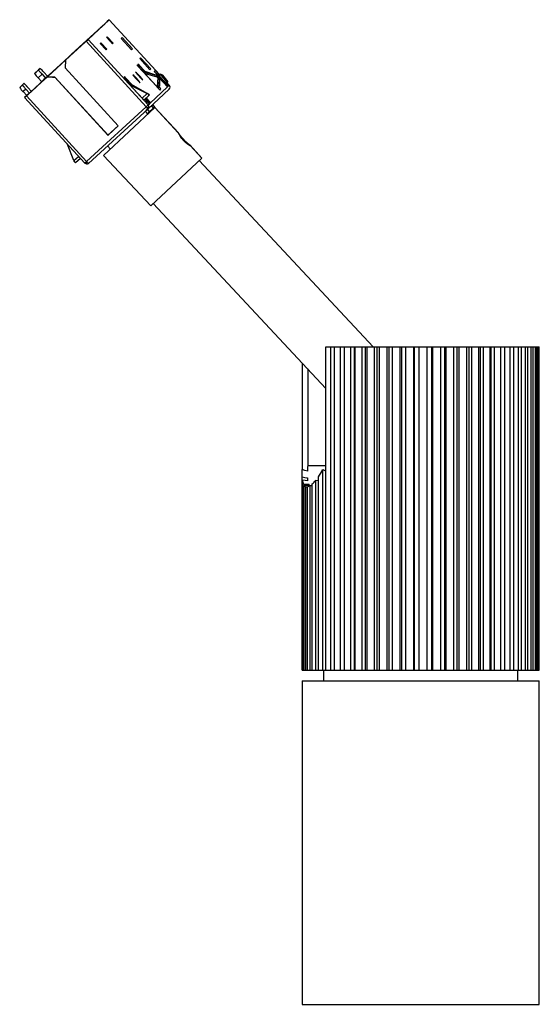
# Paper-space layout '_Posterior' of a CAD drawing. Header units: millimetres. Extents: x -89 to 8, y -89 to 93.
import ezdxf

# ---------------------------------------------------------------- set-up
doc = ezdxf.new("R2010")
doc.units = ezdxf.units.MM

psp = doc.layouts.new('_Posterior')

# ---------------------------------------------------------------- linework, layer by layer
at = {"color": 7, "linetype": 'Continuous', "lineweight": 25}
for p, q in [((-71.98, 93.45), (-75.9, 89.79)), ((-71.98, 93.45), (-72.33, 93.13)), ((-62.65, 83.29), (-71.98, 93.45)), ((-62.65, 83.29), (-71.98, 93.45)), ((-76.78, 89.05), (-72.73, 92.76)), ((-76.43, 89.3), (-73.38, 92.15)), ((-73.33, 92.19), (-76.39, 89.34)), ((-72.81, 92.69), (-76.34, 89.45)), ((-73.63, 91.92), (-72.81, 92.69)), ((-73.63, 91.92), (-73.38, 92.15)), ((-72.73, 92.76), (-73.55, 91.99)), ((-73.33, 92.19), (-73.55, 91.99)), ((-73.55, 91.99), (-73.55, 91.99)), ((-73.38, 92.15), (-73.38, 92.15)), ((-72.33, 93.13), (-72.81, 92.69)), ((-72.81, 92.69), (-72.81, 92.69)), ((-76.28, 89.44), (-75.9, 89.79)), ((-75.9, 89.79), (-64.74, 77.64)), ((-72.44, 90.14), (-72.33, 90.25)), ((-72.33, 90.25), (-72.44, 90.14)), ((-71.36, 88.97), (-72.44, 90.14)), ((-72.38, 90.07), (-72.27, 90.17)), ((-72.37, 90.07), (-72.27, 90.17)), ((-72.33, 90.25), (-71.25, 89.07)), ((-71.77, 89.61), (-72.27, 90.17)), ((-71.87, 89.52), (-71.77, 89.61)), ((-71.77, 89.42), (-71.77, 89.61)), ((-69.75, 89.99), (-69.6, 90.13)), ((-69.6, 90.13), (-69.75, 89.99)), ((-67.82, 87.89), (-69.75, 89.99)), ((-69.6, 90.13), (-67.68, 88.03)), ((-80.11, 85.93), (-76.28, 89.44)), ((-76.37, 89.42), (-79.47, 86.58)), ((-79.44, 86.54), (-76.39, 89.34)), ((-79.26, 86.7), (-76.43, 89.3)), ((-79.02, 86.99), (-76.81, 89.02)), ((-76.81, 89.02), (-76.78, 89.05)), ((-76.81, 89.02), (-76.81, 89.02)), ((-76.78, 89.05), (-76.78, 89.05)), ((-76.43, 89.3), (-76.43, 89.3)), ((-76.34, 89.45), (-76.38, 89.42)), ((-76.34, 89.45), (-76.37, 89.42)), ((-76.28, 89.44), (-65.12, 77.28)), ((-73.63, 89.03), (-73.52, 89.13)), ((-73.52, 89.13), (-73.63, 89.03)), ((-72.55, 87.85), (-73.63, 89.03)), ((-73.57, 88.96), (-73.46, 89.05)), ((-73.57, 88.96), (-73.46, 89.05)), ((-73.57, 88.96), (-73.57, 88.96)), ((-73.06, 88.41), (-73.57, 88.96)), ((-73.52, 89.13), (-72.44, 87.96)), ((-72.96, 88.5), (-73.46, 89.05)), ((-73.06, 88.41), (-72.96, 88.5)), ((-73.06, 88.41), (-73.06, 88.41)), ((-72.96, 88.3), (-72.96, 88.5)), ((-72.44, 87.96), (-72.55, 87.85)), ((-72.55, 87.86), (-72.44, 87.96)), ((-71.25, 89.07), (-71.36, 88.97)), ((-71.25, 89.07), (-71.36, 88.97)), ((-67.68, 88.03), (-67.82, 87.89)), ((-67.68, 88.03), (-67.82, 87.89)), ((-78.83, 87.1), (-84.43, 81.97)), ((-84.19, 82.18), (-79.19, 86.77)), ((-84.16, 82.21), (-78.57, 87.34)), ((-79.37, 86.61), (-84.02, 82.34)), ((-83.42, 82.89), (-80.03, 86)), ((-83.03, 83.31), (-78.99, 87.02)), ((-79.43, 86.61), (-82.96, 83.37)), ((-80.11, 85.93), (-80.17, 84.51)), ((-80.11, 85.93), (-80.03, 86)), ((-79.47, 86.58), (-79.43, 86.61)), ((-79.44, 86.54), (-79.37, 86.61)), ((-79.43, 86.61), (-79.43, 86.61)), ((-79.37, 86.61), (-79.37, 86.61)), ((-79.19, 86.77), (-79.26, 86.7)), ((-79.26, 86.7), (-79.26, 86.7)), ((-78.99, 87.02), (-79.02, 86.99)), ((-79.02, 86.99), (-79.02, 86.99)), ((-78.57, 87.34), (-78.83, 87.1)), ((-66.3, 86.23), (-66.16, 86.37)), ((-64.41, 84.17), (-66.3, 86.23)), ((-66.16, 86.37), (-64.26, 84.31)), ((-85.09, 84.13), (-85.82, 83.45)), ((-84.8, 84.39), (-85.54, 83.71)), ((-84.8, 84.39), (-85.09, 84.13)), ((-80.17, 84.51), (-70.3, 73.76)), ((-66.57, 84.82), (-66.6, 84.79)), ((-63.22, 81.11), (-66.6, 84.79)), ((-63.26, 81.21), (-66.57, 84.82)), ((-66.39, 84.99), (-66.42, 84.96)), ((-65.45, 83.9), (-66.42, 84.96)), ((-66.39, 84.99), (-65.37, 83.88)), ((-64.26, 84.31), (-64.41, 84.17)), ((-64.41, 84.17), (-64.26, 84.31)), ((-87.32, 79.31), (-83.49, 82.82)), ((-84.09, 82.27), (-87.14, 79.48)), ((-84.04, 82.37), (-87.09, 79.52)), ((-84.08, 82.33), (-86.41, 80.16)), ((-85.82, 83.45), (-85.54, 83.71)), ((-84.44, 83.36), (-85.18, 82.68)), ((-84.5, 81.94), (-85.18, 82.68)), ((-83.77, 82.62), (-84.5, 81.94)), ((-84.44, 83.36), (-83.77, 82.62)), ((-84.43, 81.97), (-84.16, 82.21)), ((-84.16, 82.21), (-84.16, 82.21)), ((-83.42, 82.95), (-84.1, 83.7)), ((-84.02, 82.34), (-84.09, 82.27)), ((-83.86, 82.54), (-84.08, 82.33)), ((-84.08, 82.33), (-84.08, 82.33)), ((-84.04, 82.37), (-83.79, 82.6)), ((-83.77, 82.62), (-83.86, 82.54)), ((-83.86, 82.54), (-83.86, 82.54)), ((-82.96, 83.37), (-83.79, 82.6)), ((-83.42, 82.89), (-83.49, 82.82)), ((-82.08, 82.76), (-83.49, 82.82)), ((-83.46, 82.85), (-82.47, 82.81)), ((-83.42, 82.95), (-83.03, 83.31)), ((-83.42, 82.89), (-83.38, 82.85)), ((-82.96, 83.37), (-83.37, 83)), ((-83.03, 83.3), (-83.03, 83.31)), ((-82.47, 82.81), (-82.06, 82.78)), ((-82.08, 82.76), (-82.06, 82.78)), ((-72.21, 72), (-82.08, 82.76)), ((-72.18, 72.02), (-82.06, 82.78)), ((-69.09, 82.47), (-69.12, 82.44)), ((-65.74, 78.76), (-69.12, 82.44)), ((-68.01, 81.29), (-69.09, 82.47)), ((-68.91, 82.63), (-68.94, 82.61)), ((-67.84, 81.41), (-68.94, 82.61)), ((-68.91, 82.63), (-67.73, 81.35)), ((-65.61, 83.8), (-65.49, 83.92)), ((-65.61, 83.8), (-63.35, 83.16)), ((-63.31, 83.16), (-65.49, 83.92)), ((-65.48, 83.91), (-65.49, 83.92)), ((-63.34, 83.17), (-65.49, 83.92)), ((-65.31, 83.45), (-63.12, 82.83)), ((-63.66, 83.85), (-63.46, 84.03)), ((-62.78, 82.89), (-63.66, 83.85)), ((-63.46, 84.03), (-63.65, 83.85)), ((-63.46, 84.03), (-62.77, 83.27)), ((-63.34, 83.17), (-63.31, 83.16)), ((-63.31, 83.16), (-63.3, 83.15)), ((-63.12, 82.83), (-62.98, 82.68)), ((-62.98, 82.68), (-63.1, 81.08)), ((-62.49, 83.32), (-63.08, 83.22)), ((-62.64, 83.17), (-62.98, 83.11)), ((-62.81, 82.79), (-62.93, 82.92)), ((-62.86, 82.84), (-62.92, 82.92)), ((-62.84, 82.83), (-62.78, 82.89)), ((-62.84, 82.83), (-62.8, 82.87)), ((-62.8, 82.87), (-62.73, 82.93)), ((-62.78, 82.89), (-62.73, 82.93)), ((-62.64, 82.88), (-62.78, 82.89)), ((-61.16, 80.98), (-62.78, 82.73)), ((-62.74, 81), (-62.65, 82.21)), ((-62.59, 82.93), (-62.73, 82.93)), ((-62.65, 81.09), (-62.64, 82.25)), ((-62.64, 82.22), (-62.65, 81.09)), ((-62.64, 83.17), (-62.49, 83.32)), ((-62.59, 82.93), (-62.64, 82.88)), ((-61.08, 81.18), (-62.64, 82.88)), ((-62.64, 82.25), (-62.64, 82.22)), ((-62.59, 82.93), (-61.03, 81.23)), ((-62.27, 83.04), (-62.11, 83.19)), ((-62.27, 83.04), (-61.23, 81.8)), ((-62.11, 83.19), (-61.07, 81.95)), ((-88.59, 80.87), (-88.07, 81.34)), ((-88.59, 80.87), (-88.31, 81.13)), ((-88.31, 81.13), (-87.79, 81.6)), ((-87.79, 81.6), (-88.07, 81.34)), ((-87.43, 80.57), (-87.95, 80.1)), ((-86.76, 79.83), (-87.43, 80.57)), ((-87.09, 79.52), (-84.27, 82.11)), ((-86.41, 80.16), (-87.08, 80.9)), ((-86.41, 80.16), (-84.5, 81.94)), ((-84.27, 82.11), (-84.19, 82.18)), ((-84.27, 82.11), (-84.27, 82.11)), ((-84.19, 82.18), (-84.19, 82.18)), ((-68.01, 81.29), (-67.86, 81.42)), ((-68.01, 81.29), (-64.94, 79.76)), ((-64.79, 79.71), (-67.86, 81.43)), ((-67.86, 81.42), (-67.86, 81.42)), ((-64.82, 79.72), (-67.86, 81.42)), ((-64.77, 76.93), (-60.85, 80.59)), ((-64.37, 77.98), (-61.16, 80.98)), ((-63.29, 81.18), (-63.26, 81.21)), ((-62.95, 80.82), (-62.79, 80.96)), ((-62.65, 81.09), (-62.74, 81)), ((-62.37, 80.53), (-62.51, 80.4)), ((-62.37, 80.53), (-62.51, 80.4)), ((-61.23, 81.8), (-61.41, 81.65)), ((-60.82, 81.3), (-61.26, 81.78)), ((-60.82, 81.3), (-61.26, 81.78)), ((-61.07, 81.95), (-61.23, 81.8)), ((-61.16, 80.98), (-61.09, 81.04)), ((-61.08, 81.18), (-61.09, 81.04)), ((-61.04, 81.09), (-61.09, 81.04)), ((-61.08, 81.18), (-61.03, 81.23)), ((-61.04, 81.09), (-60.82, 81.3)), ((-61.04, 81.09), (-61.03, 81.23)), ((-60.82, 81.3), (-60.82, 81.3)), ((-87.27, 79.36), (-87.95, 80.1)), ((-87.27, 79.36), (-87.67, 78.99)), ((-76.51, 66.83), (-87.67, 78.99)), ((-87.32, 79.31), (-76.16, 67.15)), ((-86.76, 79.83), (-87.27, 79.36)), ((-87.14, 79.48), (-86.76, 79.83)), ((-87.09, 79.52), (-87.09, 79.52)), ((-65.87, 78.91), (-64.94, 79.76)), ((-64.53, 79.46), (-65.53, 78.54)), ((-64.49, 77.87), (-65.3, 78.75)), ((-65.15, 78.89), (-64.41, 78.08)), ((-64.36, 78.12), (-65.1, 78.93)), ((-64.83, 79.7), (-64.82, 79.72)), ((-64.53, 79.46), (-64.67, 79.61)), ((-64.67, 79.61), (-64.53, 79.46)), ((-64.67, 79.61), (-64.67, 79.61)), ((-64.53, 79.46), (-64.53, 79.46)), ((-76.16, 67.15), (-65.12, 77.28)), ((-64.77, 76.93), (-75.81, 66.8)), ((-63.51, 77.14), (-73.01, 68.27)), ((-65.26, 76.45), (-64.84, 76.83)), ((-65.12, 77.28), (-64.74, 77.64)), ((-64.89, 78.18), (-65.03, 78.05)), ((-64.89, 78.18), (-65.03, 78.05)), ((-64.84, 76.83), (-64.86, 76.85)), ((-64.47, 76.43), (-64.84, 76.83)), ((-64.74, 77.64), (-64.49, 77.87)), ((-64.49, 77.87), (-64.42, 77.94)), ((-64.42, 77.94), (-64.41, 78.08)), ((-64.42, 77.94), (-64.37, 77.98)), ((-64.36, 78.12), (-64.41, 78.08)), ((-64.36, 78.12), (-64.37, 77.98)), ((-64.14, 77.46), (-64.17, 77.49)), ((-63.83, 77.65), (-64.14, 77.46)), ((-64.14, 77.46), (-63.81, 77.02)), ((-64.07, 77.5), (-64.11, 77.55)), ((-64.07, 77.5), (-64.11, 77.55)), ((-63.96, 77.57), (-64.01, 77.64)), ((-63.91, 77.73), (-63.83, 77.65)), ((-63.5, 77.22), (-63.83, 77.65)), ((-63.81, 77.02), (-63.5, 77.22)), ((-63.52, 77.14), (-59.15, 72.46)), ((-59.12, 72.44), (-63.51, 77.14)), ((-64.79, 75.95), (-65.27, 76.47)), ((-65.27, 76.47), (-65.25, 76.45)), ((-64.88, 76.05), (-64.47, 76.43)), ((-70.3, 73.76), (-72.21, 72)), ((-72.19, 72.03), (-70.3, 73.76)), ((-72.21, 72), (-72.18, 72.02)), ((-78.52, 67.3), (-79.72, 70.32)), ((-72.27, 70.04), (-71.73, 69.46)), ((-58.15, 71.21), (-58.26, 71.1)), ((-54.77, 67.79), (-56.98, 70.15)), ((-56.96, 70.12), (-54.78, 67.78)), ((-78.52, 67.3), (-77.66, 68.08)), ((-77.33, 67.71), (-78.22, 66.89)), ((-73.01, 68.27), (-64.28, 58.91)), ((-64.28, 58.91), (-54.77, 67.79)), ((-22.97, 32.77), (-55.25, 67.34)), ((-63.8, 59.36), (-31.76, 25.05)), ((-31.76, 32.77), (-28.36, 32.77)), ((-31.76, -27.23), (-31.76, 32.77)), ((-30.82, -27.23), (-30.82, 32.77)), ((-30.14, -27.23), (-30.14, 32.77)), ((-29.07, -27.23), (-29.07, 32.77)), ((-28.36, 32.77), (-28.36, -27.23)), ((-28.31, -27.23), (-28.31, 32.77)), ((-28.31, 32.77), (7.85, 32.77)), ((-27.13, -27.23), (-27.13, 32.77)), ((-26.5, 32.77), (-26.5, -27.23)), ((-26.3, -27.23), (-26.3, 32.77)), ((-25.02, -27.23), (-25.02, 32.77)), ((-24.49, 32.77), (-24.49, -27.23)), ((-24.12, -27.23), (-24.12, 32.77)), ((-22.76, -27.23), (-22.76, 32.77)), ((-22.33, 32.77), (-22.33, -27.23)), ((-21.82, -27.23), (-21.82, 32.77)), ((-20.4, -27.23), (-20.4, 32.77)), ((-20.08, 32.77), (-20.08, -27.23)), ((-19.42, -27.23), (-19.42, 32.77)), ((-17.95, -27.23), (-17.95, 32.77)), ((-17.74, 32.77), (-17.74, -27.23)), ((-16.95, -27.23), (-16.95, 32.77)), ((-15.45, -27.23), (-15.45, 32.77)), ((-15.36, 32.77), (-15.36, -27.23)), ((-14.46, -27.23), (-14.46, 32.77)), ((-14.44, -27.23), (-14.44, 32.77)), ((-12.94, -27.23), (-12.94, 32.77)), ((-12.07, -27.23), (-12.07, 32.77)), ((-11.93, -27.23), (-11.93, 32.77)), ((-10.44, -27.23), (-10.44, 32.77)), ((-9.7, -27.23), (-9.7, 32.77)), ((-9.45, -27.23), (-9.45, 32.77)), ((-7.99, -27.23), (-7.99, 32.77)), ((-7.39, -27.23), (-7.39, 32.77)), ((-7.03, -27.23), (-7.03, 32.77)), ((-5.62, -27.23), (-5.62, 32.77)), ((-5.17, -27.23), (-5.17, 32.77)), ((-4.7, -27.23), (-4.7, 32.77)), ((-3.37, -27.23), (-3.37, 32.77)), ((-3.06, -27.23), (-3.06, 32.77)), ((-2.49, -27.23), (-2.49, 32.77)), ((-1.25, -27.23), (-1.25, 32.77)), ((-1.1, -27.23), (-1.1, 32.77)), ((-0.44, -27.23), (-0.44, 32.77)), ((0.7, -27.23), (0.7, 32.77)), ((1.43, -27.23), (1.43, 32.77)), ((2.45, -27.23), (2.45, 32.77)), ((3.1, -27.23), (3.1, 32.77)), ((3.99, -27.23), (3.99, 32.77)), ((4.54, -27.23), (4.54, 32.77)), ((5.29, -27.23), (5.29, 32.77)), ((5.75, -27.23), (5.75, 32.77)), ((6.34, -27.23), (6.34, 32.77)), ((6.69, -27.23), (6.69, 32.77)), ((7.12, -27.23), (7.12, 32.77)), ((7.36, -27.23), (7.36, 32.77)), ((7.62, -27.23), (7.62, 32.77)), ((7.75, -27.23), (7.75, 32.77)), ((7.84, -27.23), (7.84, 32.77)), ((7.85, -27.23), (7.85, 32.77)), ((-36.09, 9.99), (-36.09, 29.68)), ((-35.14, 28.67), (-35.14, 10.77)), ((-36.16, 8.64), (-36.15, 10.01)), ((-35.14, 10.77), (-35.08, 10.74)), ((-35.14, 10.77), (-31.76, 10.77)), ((-32.35, -27.23), (-32.35, 10.01)), ((-36.16, -27.23), (-36.16, 8.64)), ((-35.11, 7.89), (-36.11, 7.99)), ((-36.11, -27.23), (-36.11, 7.99)), ((-35.95, 7.31), (-34.95, 7.26)), ((-35.95, -27.23), (-35.95, 7.31)), ((-35.15, 8.43), (-35.15, 7.9)), ((-34.3, -27.23), (-34.3, 7.31)), ((-33.65, 7.99), (-33.15, 7.94)), ((-33.65, -27.23), (-33.65, 7.99)), ((-33.15, -27.23), (-33.15, 8.64)), ((-34.8, 7.01), (-35.79, 7.02)), ((-35.79, -27.23), (-35.79, 7.02)), ((-35.46, 6.81), (-35.18, 6.81)), ((-35.46, -27.23), (-35.46, 6.81)), ((-35.18, -27.23), (-35.18, 6.81)), ((-34.95, 7.26), (-34.95, 7.01)), ((-34.69, 7.02), (-34.3, 7.02)), ((-34.69, -27.23), (-34.69, 7.02)), ((-36.16, -27.23), (-28.36, -27.23)), ((-32.21, -27.23), (-32.21, -29.23)), ((-28.31, -27.23), (7.85, -27.23)), ((3.89, -29.23), (3.89, -27.23)), ((-36.16, -29.23), (-36.16, -89.23)), ((-36.16, -29.23), (7.84, -29.23)), ((7.84, -89.23), (7.84, -29.23)), ((-36.16, -89.23), (7.84, -89.23))]:
    psp.add_line(p, q, dxfattribs=at)
at = {"color": 7, "linetype": 'Continuous', "lineweight": 25, "flags": 128}
for points in [[(-68.94, 82.61), (-69.04, 82.72), (-69.12, 82.82), (-69.18, 82.89), (-69.19, 82.92), (-69.17, 82.9), (-69.1, 82.84), (-69.01, 82.75), (-68.91, 82.63)], [(-64.68, 79.59), (-64.68, 79.6), (-64.67, 79.61)], [(-63.81, 77.02), (-63.76, 76.95), (-63.75, 76.92)], [(-64.38, 76.33), (-64.41, 76.36), (-64.47, 76.43)], [(-35.14, 9.69), (-35.65, 9.84), (-36.15, 10.01)], [(-32.35, 10.01), (-31.93, 9.84), (-31.76, 9.78)], [(-36.16, 8.64), (-35.66, 8.54), (-35.15, 8.43)]]:
    psp.add_lwpolyline(points, dxfattribs=at)
at = {"color": 7, "linetype": 'Continuous', "lineweight": 25}
for centre, radius, start, end in [((-80.68, 87.15), 5.35, 214.4689, 225.2165), ((-88.1, 80.36), 5.21, 39.8761, 50.7116), ((-68.21, 83.45), 2.13, 39.8607, 50.6319), ((-65.09, 86.31), 2.14, 214.4689, 225.2165), ((-68.03, 83.62), 2.13, 39.8607, 50.6319), ((-64.91, 86.48), 2.14, 214.4689, 225.2165), ((-81.41, 86.48), 5.35, 214.4689, 225.2165), ((-70.73, 81.1), 2.13, 39.8607, 50.6319), ((-67.61, 83.96), 2.14, 214.4689, 225.2165), ((-60.66, 88.26), 8.57, 215.8395, 229.2473), ((-73.19, 76.75), 8.57, 35.8395, 49.2473), ((-60.13, 88.75), 8.57, 215.8395, 229.2473), ((-72.67, 77.24), 8.57, 35.8395, 49.2473), ((-63.54, 82.78), 0.425, 6.3266, 63.0687), ((-63.2, 82.17), 0.555, 4.4149, 66.1901), ((-84.18, 83.89), 5.35, 214.4689, 225.2165), ((-59.13, 84.53), 5.33, 219.8607, 230.6319), ((-64.69, 79.08), 2.74, 32.1239, 44.7051), ((-61.19, 80.96), 0.5, 313.0428, 42.5434), ((-61.19, 80.96), 0.5, 312.574, 42.5755), ((-67.48, 76.55), 3.06, 32.2977, 45.4186), ((-64.93, 79.47), 0.269, 60.7576, 65.8386), ((-65.04, 79.27), 0.5, 42.5709, 60.7562), ((-65.25, 77.91), 0.835, 289.6948, 310.6049), ((-44.61, 55.1), 29.68, 131.1436, 132.9611), ((-65.11, 77.3), 0.499, 312.556, 16.0212), ((-65.11, 77.3), 0.5, 16.0055, 42.5447), ((-64.82, 77.43), 0.195, 305.1967, 1.4047), ((-45.31, 55.85), 28.11, 131.1436, 132.9611), ((-75.64, 67.25), 0.734, 199.7088, 222.8373), ((-76.04, 66.85), 0.17, 217.5974, 280.2408), ((-39.84, 13.49), 8.25, 324.0637, 335.068), ((-29.76, 9.14), 6.46, 190.2661, 196.4291), ((-36.8, 10.38), 3.96, 309.2022, 322.8125), ((-35.25, 7.5), 0.72, 221.6887, 253.1667), ((-35.41, 8.03), 1.24, 280.5778, 305.5557)]:
    psp.add_arc(centre, radius, start, end, dxfattribs=at)
for points, knots in [([(-65.61, 83.8), (-65.61, 83.8), (-65.59, 83.76), (-65.49, 83.64), (-65.41, 83.55), (-65.31, 83.45)], [0, 0, 0, 0, 0.5, 0.5, 1, 1, 1, 1]), ([(-63.35, 83.16), (-63.3, 83.15), (-63.28, 83.14), (-63.27, 83.14), (-63.27, 83.14), (-63.28, 83.15), (-63.29, 83.15), (-63.3, 83.15), (-63.32, 83.16), (-63.34, 83.17)], [0, 0, 0, 0, 0.5, 0.5, 0.625, 0.625, 0.75, 0.75, 1, 1, 1, 1]), ([(-62.92, 82.92), (-62.95, 82.94), (-62.98, 82.97), (-63.05, 83.02), (-63.1, 83.05), (-63.15, 83.08), (-63.23, 83.12), (-63.28, 83.14), (-63.31, 83.16)], [0, 0, 0, 0, 0.287703, 0.411326, 0.526517, 0.638525, 0.752498, 1, 1, 1, 1]), ([(-62.92, 82.92), (-62.93, 82.92), (-62.93, 82.91), (-62.95, 82.91), (-62.98, 82.89), (-63.01, 82.87), (-63.06, 82.85), (-63.1, 82.84), (-63.12, 82.83)], [0, 0, 0, 0, 0.161222, 0.324381, 0.489665, 0.657249, 0.827306, 1, 1, 1, 1]), ([(-62.98, 82.68), (-62.97, 82.7), (-62.94, 82.73), (-62.91, 82.77), (-62.89, 82.8), (-62.87, 82.82), (-62.86, 82.84), (-62.86, 82.84), (-62.86, 82.84)], [0, 0, 0, 0, 0.171638, 0.341211, 0.508775, 0.674387, 0.838108, 1, 1, 1, 1]), ([(-62.64, 82.25), (-62.64, 82.27), (-62.64, 82.37), (-62.66, 82.48), (-62.7, 82.61), (-62.76, 82.72), (-62.81, 82.79), (-62.85, 82.84)], [0, 0, 0, 0, 0.10184, 0.444635, 0.572842, 0.708839, 1, 1, 1, 1]), ([(-62.27, 83.04), (-62.31, 83.09), (-62.37, 83.13), (-62.51, 83.18), (-62.58, 83.18), (-62.64, 83.17)], [0, 0, 0, 0, 0.5, 0.5, 1, 1, 1, 1]), ([(-62.49, 83.32), (-62.42, 83.33), (-62.35, 83.33), (-62.21, 83.28), (-62.15, 83.24), (-62.11, 83.19)], [0, 0, 0, 0, 0.5, 0.5, 1, 1, 1, 1]), ([(-88.07, 81.34), (-88.07, 81.34), (-88.08, 81.33), (-88.07, 81.32), (-88.06, 81.3), (-88.03, 81.27), (-87.99, 81.2), (-87.9, 81.1), (-87.8, 80.98), (-87.68, 80.85), (-87.56, 80.71), (-87.48, 80.62), (-87.43, 80.57)], [0, 0, 0, 0, 0.060099, 0.119808, 0.179664, 0.240199, 0.369538, 0.500121, 0.62939, 0.760042, 0.879663, 1, 1, 1, 1]), ([(-87.08, 80.9), (-87.1, 80.92), (-87.15, 80.97), (-87.21, 81.03), (-87.27, 81.1), (-87.36, 81.19), (-87.46, 81.3), (-87.57, 81.41), (-87.67, 81.5), (-87.73, 81.56), (-87.78, 81.6), (-87.79, 81.6), (-87.79, 81.6)], [0, 0, 0, 0, 0.060099, 0.119808, 0.179664, 0.240199, 0.369538, 0.500121, 0.62939, 0.760042, 0.879663, 1, 1, 1, 1]), ([(-62.79, 80.96), (-62.8, 80.95), (-62.81, 80.95), (-62.83, 80.94), (-62.86, 80.95), (-62.91, 80.97), (-62.98, 81.02), (-63.06, 81.06), (-63.1, 81.08)], [0, 0, 0, 0, 0.089794, 0.203022, 0.339717, 0.499885, 0.748124, 1, 1, 1, 1]), ([(-62.74, 81), (-62.74, 81), (-62.75, 81), (-62.76, 80.99), (-62.77, 80.98), (-62.79, 80.96), (-62.79, 80.96)], [0, 0, 0, 0, 0.2356804, 0.4802771, 0.7347624, 1, 1, 1, 1]), ([(-87.32, 79.31), (-87.42, 79.22), (-87.51, 79.13), (-87.64, 79.01), (-87.68, 78.98), (-87.67, 78.99)], [0, 0, 0, 0, 0.5, 0.5, 1, 1, 1, 1]), ([(-65.03, 78.05), (-65.03, 78.05), (-65.03, 78.05), (-65.04, 78.06), (-65.06, 78.07), (-65.09, 78.1), (-65.15, 78.15), (-65.24, 78.24), (-65.36, 78.35), (-65.48, 78.48), (-65.61, 78.62), (-65.69, 78.71), (-65.74, 78.76)], [0, 0, 0, 0, 0.060099, 0.119808, 0.179664, 0.240199, 0.369538, 0.500121, 0.62939, 0.760042, 0.879663, 1, 1, 1, 1]), ([(-64.68, 79.59), (-64.69, 79.6), (-64.72, 79.63), (-64.75, 79.65), (-64.79, 79.68), (-64.82, 79.7), (-64.83, 79.7)], [0, 0, 0, 0, 0.268567, 0.523491, 0.7666, 1, 1, 1, 1]), ([(-64.68, 79.59), (-64.67, 79.58), (-64.65, 79.56), (-64.62, 79.53), (-64.6, 79.51), (-64.57, 79.48), (-64.54, 79.46), (-64.53, 79.46), (-64.53, 79.46)], [0, 0, 0, 0, 0.1237575, 0.2472582, 0.3722075, 0.5002527, 0.7473612, 1, 1, 1, 1]), ([(-65.12, 77.28), (-65.09, 77.25), (-65.07, 77.22), (-65.03, 77.18), (-65.02, 77.17), (-65, 77.15), (-64.99, 77.14), (-64.98, 77.13), (-64.98, 77.13), (-64.97, 77.12)], [0, 0, 0, 0, 0.5, 0.5, 0.75, 0.75, 0.875, 0.875, 1, 1, 1, 1]), ([(-64.97, 77.12), (-64.96, 77.1), (-64.93, 77.07), (-64.89, 77.03), (-64.85, 77), (-64.82, 76.97), (-64.78, 76.93), (-64.77, 76.93), (-64.77, 76.93)], [0, 0, 0, 0, 0.131722, 0.260299, 0.388348, 0.517582, 0.739664, 1, 1, 1, 1]), ([(-63.42, 77.04), (-63.42, 77.05), (-63.43, 77.12), (-63.47, 77.17), (-63.5, 77.22)], [0, 0, 0, 0, 0.1983752, 1, 1, 1, 1]), ([(-59.15, 72.46), (-59.15, 72.46), (-59.15, 72.45), (-59.15, 72.44), (-59.14, 72.41), (-59.13, 72.38), (-59.1, 72.32), (-59.05, 72.21), (-58.95, 72.02), (-58.81, 71.79), (-58.66, 71.59), (-58.53, 71.41), (-58.4, 71.25), (-58.3, 71.15), (-58.26, 71.1)], [0, 0, 0, 0, 0.047848, 0.096769, 0.146778, 0.197892, 0.250123, 0.356051, 0.500195, 0.646135, 0.750109, 0.836713, 0.919986, 1, 1, 1, 1]), ([(-58.15, 71.21), (-58.17, 71.23), (-58.23, 71.29), (-58.31, 71.39), (-58.39, 71.48), (-58.47, 71.58), (-58.58, 71.7), (-58.71, 71.88), (-58.87, 72.09), (-58.99, 72.26), (-59.06, 72.37), (-59.11, 72.43), (-59.14, 72.46), (-59.14, 72.46), (-59.15, 72.46)], [0, 0, 0, 0, 0.047721, 0.096619, 0.14671, 0.19801, 0.250534, 0.354388, 0.500472, 0.644278, 0.750154, 0.836468, 0.919727, 1, 1, 1, 1]), ([(-58.26, 71.1), (-58.23, 71.07), (-58.17, 71.01), (-58.09, 70.93), (-58, 70.84), (-57.91, 70.76), (-57.78, 70.65), (-57.6, 70.51), (-57.39, 70.35), (-57.21, 70.24), (-57.09, 70.17), (-57.02, 70.14), (-56.98, 70.12), (-56.97, 70.12), (-56.96, 70.12)], [0, 0, 0, 0, 0.0476458, 0.0964615, 0.1464641, 0.1976695, 0.2500923, 0.3539984, 0.4998973, 0.6438828, 0.7497279, 0.8362002, 0.9196008, 1, 1, 1, 1]), ([(-56.96, 70.12), (-56.96, 70.12), (-56.96, 70.13), (-56.97, 70.14), (-56.99, 70.16), (-57.01, 70.18), (-57.06, 70.22), (-57.15, 70.29), (-57.31, 70.43), (-57.51, 70.59), (-57.7, 70.76), (-57.86, 70.91), (-58.01, 71.06), (-58.1, 71.16), (-58.15, 71.21)], [0, 0, 0, 0, 0.047877, 0.096828, 0.14687, 0.198019, 0.250288, 0.356141, 0.500181, 0.646068, 0.749997, 0.836643, 0.919953, 1, 1, 1, 1]), ([(-78.37, 67.03), (-78.38, 67.04), (-78.4, 67.06), (-78.43, 67.1), (-78.45, 67.14), (-78.47, 67.17), (-78.47, 67.19)], [0, 0, 0, 0, 0.257429, 0.508218, 0.754866, 1, 1, 1, 1]), ([(-76.51, 66.83), (-76.52, 66.83), (-76.5, 66.84), (-76.44, 66.9), (-76.39, 66.95), (-76.33, 67)], [0, 0, 0, 0, 0.5, 0.5, 1, 1, 1, 1]), ([(-76.01, 66.69), (-76.1, 66.66), (-76.19, 66.66), (-76.37, 66.71), (-76.45, 66.76), (-76.51, 66.83)], [0, 0, 0, 0, 0.5, 0.5, 1, 1, 1, 1]), ([(-76.16, 67.15), (-76.07, 67.06), (-75.99, 66.96), (-75.85, 66.83), (-75.81, 66.8), (-75.81, 66.8)], [0, 0, 0, 0, 0.5, 0.5, 1, 1, 1, 1])]:
    psp.add_open_spline(points, degree=3, knots=knots, dxfattribs=at)
for points in [[(-62.64, 82.22), (-62.64, 82.29), (-62.65, 82.28), (-62.65, 82.21)], [(-63.1, 81.08), (-63.16, 81.11), (-63.21, 81.16), (-63.26, 81.21)], [(-64.83, 79.7), (-64.87, 79.72), (-64.91, 79.74), (-64.94, 79.76)], [(-64.67, 79.61), (-64.71, 79.65), (-64.76, 79.69), (-64.82, 79.72)], [(-78.52, 67.3), (-78.5, 67.26), (-78.49, 67.22), (-78.47, 67.19)], [(-78.37, 67.03), (-78.28, 66.94), (-78.23, 66.89), (-78.22, 66.89)], [(-76.33, 67), (-76.28, 67.05), (-76.22, 67.1), (-76.16, 67.15)], [(-75.81, 66.8), (-75.86, 66.75), (-75.93, 66.71), (-76.01, 66.69)], [(-35.14, 9.69), (-35.13, 10.02), (-35.11, 10.37), (-35.08, 10.74)], [(-35.11, 7.89), (-35.13, 8.06), (-35.14, 8.24), (-35.15, 8.43)], [(-34.8, 7.01), (-34.86, 7.08), (-34.9, 7.16), (-34.95, 7.26)]]:
    psp.add_open_spline(points, degree=3, dxfattribs=at)

doc.saveas('drawing.dxf')
